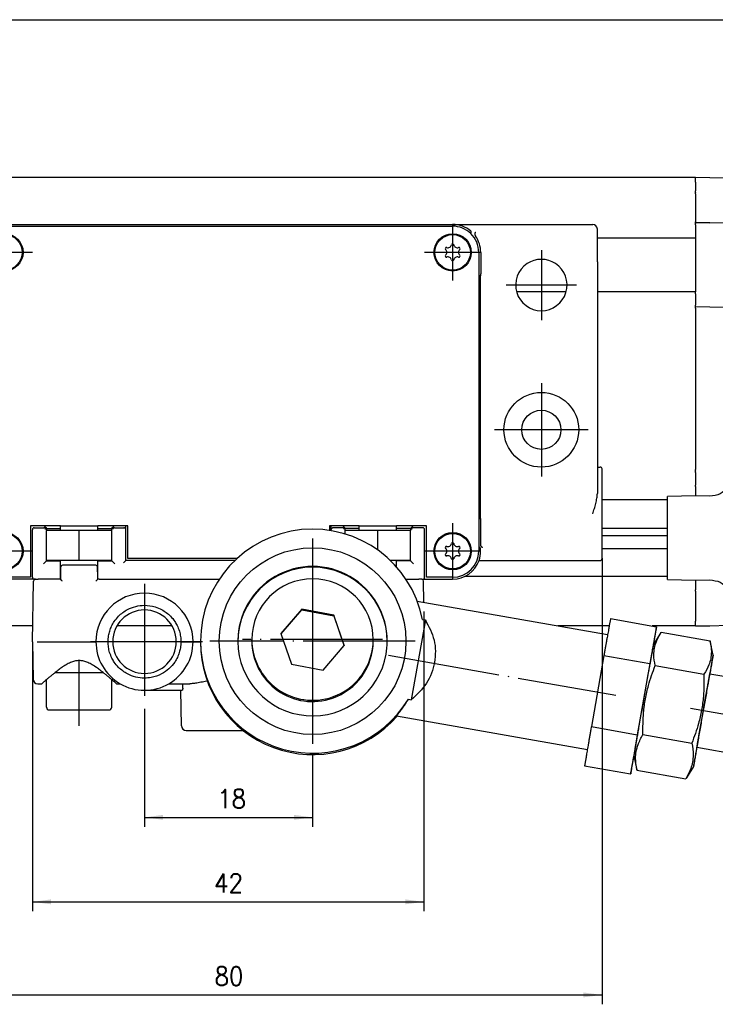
# Model space of a CAD drawing. Header units: millimetres. Extents: x -235 to 1849, y -109 to 485.
# Tile 8 of 41: x 157 to 232, y 93 to 199. Entities that reach past the tile are written whole.
import ezdxf

# ---------------------------------------------------------------- set-up
doc = ezdxf.new("R2010")
doc.units = ezdxf.units.MM
doc.linetypes.add('DOT_CENTER', pattern=[14, 12, -1, 0, -1])
doc.layers.add('1', color=7, linetype='Continuous')
doc.styles.add('CONVERTER_11', font='txt.shx', dxfattribs={"width": 0.9})
doc.dimstyles.new('ME10_DIM_21', dxfattribs={"dimtxt": 2, "dimasz": 2, "dimexe": 1, "dimexo": 1, "dimgap": 1, "dimtad": 1, "dimdsep": 46, "dimtxsty": 'CONVERTER_11', "dimsah": 1, "dimcen": 0.09, "dimclrd": 2, "dimclre": 2, "dimclrt": 2, "dimadec": 0, "dimazin": 0, "dimtol": 1, "dimtp": 0.5, "dimtm": 0.5, "dimtfac": 0.75, "dimtdec": 0, "dimtix": 1, "dimtmove": 0, "dimatfit": 3, "dimfxl": 1, "dimtolj": 1, "dimtzin": 0, "dimarcsym": 0})
doc.dimstyles.new('ME10_DIM_29', dxfattribs={"dimtxt": 2, "dimasz": 2, "dimexe": 1, "dimexo": 1, "dimgap": 1, "dimtad": 1, "dimdsep": 46, "dimtxsty": 'CONVERTER_11', "dimsah": 1, "dimcen": 0.09, "dimclrd": 2, "dimclre": 2, "dimclrt": 2, "dimadec": 0, "dimazin": 0, "dimtfac": 1, "dimtdec": 4, "dimtix": 1, "dimtmove": 0, "dimatfit": 3, "dimfxl": 1, "dimtolj": 1, "dimtzin": 0, "dimarcsym": 0})
doc.dimstyles.new('ME10_DIM_30', dxfattribs={"dimtxt": 2, "dimasz": 2, "dimexe": 1, "dimexo": 1, "dimgap": 1, "dimtad": 1, "dimdec": 0, "dimdsep": 46, "dimtxsty": 'CONVERTER_11', "dimsah": 1, "dimcen": 0.09, "dimclrd": 2, "dimclre": 2, "dimclrt": 2, "dimadec": 0, "dimazin": 0, "dimtfac": 1, "dimtdec": 4, "dimtix": 1, "dimtmove": 0, "dimatfit": 3, "dimfxl": 1, "dimtolj": 1, "dimtzin": 0, "dimarcsym": 0})
doc.dimstyles.new('ME10_DIM_31', dxfattribs={"dimtxt": 2, "dimasz": 2, "dimexe": 1, "dimexo": 1, "dimgap": 1, "dimtad": 1, "dimdsep": 46, "dimtxsty": 'CONVERTER_11', "dimsah": 1, "dimcen": 0.09, "dimclrd": 2, "dimclre": 2, "dimclrt": 2, "dimadec": 0, "dimazin": 0, "dimtfac": 1, "dimtdec": 4, "dimtix": 1, "dimtmove": 0, "dimatfit": 3, "dimfxl": 1, "dimtolj": 1, "dimtzin": 0, "dimarcsym": 0})

# ---------------------------------------------------------------- blocks, each defined once
blk = doc.blocks.new('SCALE_BLOCK_1__85', base_point=(226.73, 133.79))
at = {"color": 7, "linetype": 'Continuous'}
for p, q in [((229.73, 181.73), (229.73, 181.79)), ((231.27, 181.76), (229.73, 181.79)), ((229.73, 181.7), (229.73, 181.73)), ((229.73, 181.64), (229.73, 181.7)), ((229.73, 181.29), (229.73, 181.64)), ((233.24, 181.73), (231.27, 181.76)), ((229.73, 181.29), (229.73, 180.37)), ((229.73, 180.23), (229.73, 180.37)), ((233.73, 181.23), (233.73, 181.29)), ((235.53, 181.29), (233.73, 181.29)), ((233.73, 181.23), (233.73, 177.2)), ((236.03, 176.33), (236.03, 180.79)), ((229.73, 180.23), (229.73, 180.2)), ((229.73, 180.05), (229.73, 180.2)), ((229.73, 180.05), (229.73, 177.14)), ((233.73, 177.2), (233.73, 176.8)), ((229.73, 177.14), (229.73, 177.05)), ((229.73, 176.94), (229.73, 177.05)), ((231.27, 176.96), (229.73, 176.94)), ((229.73, 176.9), (229.73, 176.94)), ((229.73, 176.9), (229.73, 176.87)), ((229.73, 176.79), (229.73, 176.87)), ((229.73, 176.74), (229.73, 176.79)), ((229.73, 176.73), (229.73, 176.74)), ((229.73, 176.73), (229.73, 176.59)), ((229.73, 176.59), (229.73, 175.51)), ((231.27, 176.96), (233.53, 177)), ((233.73, 176.8), (233.73, 175.79)), ((236.03, 176.29), (236.03, 176.33)), ((229.73, 175.51), (229.73, 175.31)), ((229.73, 175.31), (229.73, 169.56)), ((233.73, 175.79), (233.73, 173.98)), ((235.53, 175.79), (233.73, 175.79)), ((233.73, 173.98), (233.73, 168.07)), ((244.72, 173.6), (233.93, 173.78)), ((245.07, 173.45), (248.13, 170.39)), ((251.58, 166.93), (248.13, 170.39)), ((229.73, 169.36), (229.73, 169.56)), ((229.73, 169.36), (229.73, 168.29)), ((229.73, 168.29), (229.73, 168.15)), ((229.73, 168.14), (229.73, 168.15)), ((229.73, 168.09), (229.73, 168.14)), ((229.73, 168), (229.73, 168.09)), ((229.73, 168), (229.73, 167.97)), ((229.73, 167.94), (229.73, 167.97)), ((229.73, 167.83), (229.73, 167.94)), ((231.27, 167.91), (229.73, 167.94)), ((229.73, 167.83), (229.73, 167.74)), ((229.73, 167.74), (229.73, 150.52)), ((233.53, 167.87), (231.27, 167.91)), ((233.73, 168.07), (233.73, 167.67)), ((233.73, 167.67), (233.73, 164.18)), ((251.73, 166.58), (251.73, 156.79)), ((233.73, 164.18), (233.73, 163.06)), ((233.93, 163.98), (244.85, 163.79)), ((233.73, 163.06), (233.73, 150.51)), ((233.93, 162.98), (237.29, 162.98)), ((237.73, 163.41), (237.29, 162.98)), ((237.29, 162.98), (237.29, 150.59)), ((237.73, 163.41), (244.84, 163.29)), ((237.73, 150.16), (237.73, 163.41)), ((251.73, 156.79), (251.73, 146.99)), ((229.73, 150.38), (229.73, 150.52)), ((229.73, 150.38), (229.73, 150.35)), ((229.73, 150.2), (229.73, 150.35)), ((229.73, 150.2), (229.73, 148.87)), ((233.73, 150.51), (233.73, 149.43)), ((237.29, 150.59), (233.93, 150.59)), ((233.93, 149.6), (244.85, 149.79)), ((237.29, 150.59), (237.73, 150.16)), ((237.73, 150.16), (244.84, 150.29)), ((229.73, 148.73), (229.73, 148.87)), ((229.73, 148.73), (229.73, 147.87)), ((233.73, 149.4), (233.73, 149.19)), ((233.73, 149.19), (233.73, 146.55)), ((235.24, 149.16), (233.73, 149.19)), ((229.73, 147.7), (226.73, 147.64)), ((226.73, 138.75), (226.73, 147.64)), ((229.73, 147.87), (229.73, 147.7)), ((231.27, 147.69), (229.73, 147.7)), ((235.73, 148.66), (235.73, 137.71)), ((250.13, 145.18), (251.58, 146.64)), ((233.73, 145.14), (233.73, 146.55)), ((233.73, 145.14), (233.73, 141.26)), ((250.13, 145.18), (247.1, 142.16)), ((246.76, 142.01), (235.73, 141.82)), ((233.73, 139.84), (233.73, 141.26)), ((233.73, 139.84), (233.73, 137.19)), ((236.03, 134.83), (236.03, 139.29)), ((226.73, 138.75), (229.73, 138.7)), ((229.73, 138.7), (231.27, 138.71)), ((229.73, 138.7), (229.73, 138.56)), ((229.73, 138.56), (229.73, 137.65)), ((229.73, 137.5), (229.73, 137.65)), ((229.73, 137.5), (229.73, 134.29)), ((235.24, 137.21), (233.73, 137.19)), ((233.73, 137.19), (233.73, 136.96)), ((233.73, 136.96), (233.73, 134.35)), ((229.73, 133.94), (229.73, 134.29)), ((229.73, 133.88), (229.73, 133.94)), ((233.73, 134.29), (233.73, 134.35)), ((235.53, 134.29), (233.73, 134.29)), ((236.03, 134.79), (236.03, 134.83)), ((229.73, 133.88), (229.73, 133.85)), ((229.73, 133.79), (229.73, 133.85)), ((229.73, 133.79), (231.27, 133.81)), ((231.27, 133.81), (233.24, 133.85))]:
    blk.add_line(p, q, dxfattribs=at)
blk.add_circle((244.73, 156.79), 3.4, dxfattribs=at)
for centre, radius, start, end in [((233.23, 181.23), 0.5, 43.4307, 89), ((233.23, 181.23), 0.5, 7.027, 43.4307), ((233.23, 181.23), 0.5, 0, 7.027), ((235.53, 180.79), 0.5, 0, 90), ((233.53, 177.2), 0.2, 271, 0), ((235.53, 176.29), 0.5, 270, 0), ((233.93, 173.98), 0.2, 180, 269), ((244.72, 173.1), 0.5, 45, 89), ((233.53, 167.67), 0.2, 0, 89), ((251.23, 166.58), 0.5, 22.5, 45), ((251.23, 166.58), 0.5, 0, 22.5), ((233.93, 164.18), 0.2, 180, 224.5), ((233.93, 164.18), 0.2, 224.5, 269), ((244.73, 156.79), 7, 25.2474, 89), ((244.73, 156.79), 6.5, 271, 89), ((244.73, 156.79), 7, 0, 25.2474), ((244.73, 156.79), 7, 334.7526, 0), ((244.73, 156.79), 7, 271, 334.7526), ((233.93, 149.4), 0.2, 135.5, 170.7527), ((233.93, 149.4), 0.2, 170.7527, 180), ((233.93, 149.4), 0.2, 91, 135.5), ((235.23, 148.66), 0.5, 0, 89), ((251.23, 146.99), 0.5, 315, 337.5), ((251.23, 146.99), 0.5, 337.5, 360), ((246.75, 142.51), 0.5, 271, 315), ((235.53, 139.29), 0.5, 0, 66.4218), ((235.23, 137.71), 0.5, 271, 0), ((233.23, 134.35), 0.5, 271, 316.5693), ((233.23, 134.35), 0.5, 316.5693, 352.973), ((233.23, 134.35), 0.5, 352.973, 0), ((235.53, 134.79), 0.5, 270, 0)]:
    blk.add_arc(centre, radius, start, end, dxfattribs=at)
for points, knots in [([(233.73, 163.06), (233.75, 163.04), (233.8, 162.98), (233.88, 162.98), (233.93, 162.98)], [0, 0, 0, 0, 0.081709, 0.223912, 0.223912, 0.223912, 0.223912]), ([(233.93, 150.59), (233.88, 150.59), (233.8, 150.59), (233.75, 150.53), (233.73, 150.51)], [0, 0, 0, 0, 0.142203, 0.223912, 0.223912, 0.223912, 0.223912]), ([(233.24, 148.65), (233.3, 148.73), (233.42, 148.88), (233.58, 149.08), (233.69, 149.24), (233.72, 149.35), (233.73, 149.4)], [0, 0, 0, 0, 0.3125872, 0.575666, 0.7550152, 0.9038322, 0.9038322, 0.9038322, 0.9038322]), ([(233.24, 148.65), (232.97, 148.37), (232.43, 147.82), (231.66, 147.73), (231.27, 147.69)], [0, 0, 0, 0, 1.120926, 2.249235, 2.249235, 2.249235, 2.249235]), ([(231.27, 138.71), (231.66, 138.66), (232.43, 138.58), (232.97, 138.02), (233.24, 137.75)], [0, 0, 0, 0, 1.12831, 2.249235, 2.249235, 2.249235, 2.249235]), ([(233.73, 136.96), (233.72, 137.02), (233.7, 137.14), (233.58, 137.31), (233.42, 137.51), (233.3, 137.66), (233.24, 137.75)], [0, 0, 0, 0, 0.1623948, 0.3597454, 0.6228242, 0.9354115, 0.9354115, 0.9354115, 0.9354115])]:
    blk.add_open_spline(points, degree=3, knots=knots, dxfattribs=at)
at = {"layer": '1', "color": 2, "linetype": 'DOT_CENTER'}
for p, q in [((244.73, 161.19), (244.73, 152.39)), ((249.13, 156.79), (240.33, 156.79))]:
    blk.add_line(p, q, dxfattribs=at)
blk = doc.blocks.new('SCALE_BODY_670__87', base_point=(-50.27, 133.79))
at = {"color": 7, "linetype": 'Continuous'}
for p, q in [((229.73, 181.79), (115.47, 181.79)), ((229.73, 181.73), (229.73, 181.79)), ((229.73, 181.7), (229.73, 181.73)), ((229.73, 181.64), (229.73, 181.7)), ((229.73, 181.29), (229.73, 181.64)), ((229.73, 181.29), (229.73, 180.37)), ((229.73, 180.23), (229.73, 180.37)), ((229.73, 180.23), (229.73, 180.2)), ((229.73, 180.05), (229.73, 180.2)), ((229.73, 180.05), (229.73, 177.14)), ((229.73, 177.14), (229.73, 177.05)), ((229.73, 176.94), (229.73, 177.05)), ((229.73, 176.9), (229.73, 176.94)), ((229.73, 176.9), (229.73, 176.87)), ((229.73, 176.79), (229.73, 176.87)), ((229.73, 176.74), (229.73, 176.79)), ((229.73, 176.73), (229.73, 176.74)), ((229.73, 176.73), (229.73, 176.59)), ((229.73, 176.59), (229.73, 175.51)), ((229.73, 175.31), (219.23, 175.31)), ((229.73, 175.51), (229.73, 175.31)), ((229.73, 175.31), (229.73, 169.56)), ((215.88, 169.56), (210.58, 169.56)), ((229.73, 169.56), (219.23, 169.56)), ((229.73, 169.36), (229.73, 169.56)), ((229.73, 169.36), (229.73, 168.29)), ((229.73, 168.29), (229.73, 168.15)), ((229.73, 168.14), (229.73, 168.15)), ((229.73, 168.09), (229.73, 168.14)), ((229.73, 168), (229.73, 168.09)), ((229.73, 168), (229.73, 167.97)), ((229.73, 167.94), (229.73, 167.97)), ((229.73, 167.83), (229.73, 167.94)), ((229.73, 167.83), (229.73, 167.74)), ((229.73, 167.74), (229.73, 150.52)), ((229.73, 150.38), (229.73, 150.52)), ((229.73, 150.38), (229.73, 150.35)), ((229.73, 150.2), (229.73, 150.35)), ((229.73, 150.2), (229.73, 148.87)), ((229.73, 148.73), (229.73, 148.87)), ((229.73, 148.73), (229.73, 147.87)), ((229.73, 147.87), (229.73, 147.7)), ((226.73, 147.29), (219.73, 147.29)), ((226.73, 144.2), (219.73, 144.2)), ((219.73, 143.45), (226.73, 143.45)), ((226.73, 142.03), (219.73, 142.03)), ((226.73, 139.09), (205.04, 139.09)), ((229.73, 138.7), (229.73, 138.56)), ((229.73, 138.56), (229.73, 137.65)), ((229.73, 137.5), (229.73, 137.65)), ((229.73, 137.5), (229.73, 134.29)), ((229.73, 133.94), (229.73, 134.29)), ((229.73, 133.88), (229.73, 133.94)), ((158.76, 133.79), (115.47, 133.79)), ((173.68, 133.79), (167.79, 133.79)), ((220.5, 133.79), (215.01, 133.79)), ((229.73, 133.79), (225.09, 133.79)), ((229.73, 133.88), (229.73, 133.85)), ((229.73, 133.79), (229.73, 133.85))]:
    blk.add_line(p, q, dxfattribs=at)
blk = doc.blocks.new('SCALE_PB_670__89', base_point=(-72.27, 133.79))
for name, p in [('SCALE_BODY_670__87', (-50.27, 133.79)), ('SCALE_BLOCK_1__85', (226.73, 133.79))]:
    blk.add_blockref(name, p)
blk = doc.blocks.new('READING_HEAD_BODY__97', base_point=(116.73, 138.79))
at = {"color": 7, "linetype": 'Continuous'}
for p, q in [((155.73, 176.79), (203.73, 176.79)), ((155.73, 176.59), (203.73, 176.59)), ((203.73, 176.79), (218.73, 176.79)), ((219.23, 172.79), (219.23, 176.29)), ((206.53, 173.79), (206.53, 171.3)), ((206.74, 173.79), (206.74, 171.5)), ((219.23, 172.79), (219.23, 150.79)), ((206.53, 171.3), (206.53, 171.29)), ((206.53, 171.29), (206.53, 145.29)), ((206.73, 171.29), (206.53, 171.29)), ((206.73, 171.29), (206.74, 171.3)), ((206.73, 145.29), (206.73, 171.29)), ((219.23, 150.79), (219.23, 147.97)), ((219.23, 150.79), (219.53, 150.79)), ((219.73, 140.99), (219.73, 150.59)), ((159.97, 144.49), (158.53, 144.49)), ((158.53, 144.49), (158.53, 138.99)), ((160.15, 144.31), (159.97, 144.49)), ((161.48, 144.49), (159.97, 144.49)), ((161.62, 144.49), (161.48, 144.49)), ((161.68, 144.49), (161.62, 144.49)), ((161.73, 144.49), (161.68, 144.49)), ((161.73, 144.49), (165.73, 144.49)), ((161.73, 144.46), (161.73, 144.49)), ((165.73, 144.46), (165.73, 144.49)), ((165.78, 144.49), (165.73, 144.49)), ((165.84, 144.49), (165.78, 144.49)), ((165.98, 144.49), (165.84, 144.49)), ((167.5, 144.49), (165.98, 144.49)), ((167.5, 144.49), (167.31, 144.31)), ((168.72, 144.49), (167.5, 144.49)), ((168.73, 144.49), (168.72, 144.49)), ((168.93, 144.49), (168.73, 144.49)), ((168.73, 140.79), (168.73, 144.49)), ((168.93, 140.99), (168.93, 144.49)), ((190.73, 144.49), (190.53, 144.49)), ((190.53, 144.49), (190.53, 144.02)), ((190.74, 144.49), (190.73, 144.49)), ((190.73, 143.98), (190.73, 144.49)), ((191.97, 144.49), (190.74, 144.49)), ((191.97, 144.49), (192.15, 144.31)), ((193.48, 144.49), (191.97, 144.49)), ((193.62, 144.49), (193.48, 144.49)), ((193.68, 144.49), (193.62, 144.49)), ((193.73, 144.49), (193.68, 144.49)), ((193.73, 144.49), (197.73, 144.49)), ((193.73, 144.46), (193.73, 144.49)), ((197.73, 144.46), (197.73, 144.49)), ((197.78, 144.49), (197.73, 144.49)), ((197.84, 144.49), (197.78, 144.49)), ((197.98, 144.49), (197.84, 144.49)), ((199.5, 144.49), (197.98, 144.49)), ((199.31, 144.31), (199.5, 144.49)), ((200.93, 144.49), (199.5, 144.49)), ((200.93, 138.99), (200.93, 144.49)), ((206.53, 145.29), (206.53, 145.28)), ((206.53, 145.29), (206.73, 145.29)), ((206.53, 145.28), (206.53, 142.3)), ((206.74, 145.28), (206.73, 145.29)), ((206.74, 142.5), (206.74, 145.08)), ((158.73, 138.99), (158.73, 144.09)), ((158.93, 144.29), (159.95, 144.29)), ((160.15, 144.31), (160.23, 144.22)), ((160.23, 144.22), (161.73, 144.21)), ((160.23, 144.22), (160.23, 143.99)), ((160.23, 140.79), (160.23, 143.99)), ((163.73, 140.79), (163.73, 143.99)), ((165.73, 144.21), (167.23, 144.22)), ((167.23, 144.22), (167.31, 144.31)), ((167.23, 143.99), (167.23, 144.22)), ((167.23, 140.79), (167.23, 143.99)), ((167.51, 144.29), (168.52, 144.29)), ((191.95, 144.29), (190.94, 144.29)), ((192.23, 144.22), (192.15, 144.31)), ((193.73, 144.21), (192.23, 144.22)), ((192.23, 143.99), (192.23, 144.22)), ((192.23, 143.63), (192.23, 143.99)), ((195.73, 141.9), (195.73, 143.99)), ((199.23, 144.22), (197.73, 144.21)), ((199.31, 144.31), (199.23, 144.22)), ((199.23, 144.22), (199.23, 143.99)), ((199.23, 140.79), (199.23, 143.99)), ((200.53, 144.29), (199.51, 144.29)), ((200.73, 138.99), (200.73, 144.09)), ((206.53, 142.3), (206.53, 141.79)), ((206.68, 142.16), (206.53, 142.3)), ((206.73, 141.79), (206.73, 142.03)), ((159.92, 140.44), (160.12, 140.64)), ((160.12, 140.64), (160.23, 140.75)), ((160.23, 140.79), (160.23, 140.75)), ((160.23, 140.75), (161.73, 140.77)), ((165.73, 140.77), (167.23, 140.75)), ((167.23, 140.75), (167.23, 140.79)), ((167.23, 140.75), (167.34, 140.64)), ((167.54, 140.44), (167.34, 140.64)), ((168.69, 140.75), (168.49, 140.55)), ((168.69, 140.75), (168.73, 140.79)), ((180.4, 140.79), (168.73, 140.79)), ((180.61, 140.99), (168.93, 140.99)), ((199.23, 140.75), (197.73, 140.77)), ((199.23, 140.79), (199.23, 140.75)), ((199.34, 140.64), (199.23, 140.75)), ((199.54, 140.44), (199.34, 140.64)), ((206.56, 140.79), (218.73, 140.79)), ((218.73, 140.79), (219.53, 140.79)), ((158.53, 138.99), (155.73, 138.99)), ((158.93, 138.79), (155.73, 138.79)), ((158.95, 138.79), (158.93, 138.79)), ((159.04, 138.79), (158.95, 138.79)), ((159.04, 138.79), (159.34, 138.79)), ((161.46, 138.79), (159.34, 138.79)), ((161.53, 138.79), (161.46, 138.79)), ((161.58, 138.79), (161.53, 138.79)), ((161.73, 138.79), (161.58, 138.79)), ((165.88, 138.79), (165.73, 138.79)), ((165.88, 138.79), (165.93, 138.79)), ((165.93, 138.79), (166.01, 138.79)), ((166.01, 138.79), (178.73, 138.79)), ((198.73, 138.79), (200.12, 138.79)), ((200.42, 138.79), (200.12, 138.79)), ((200.42, 138.79), (200.51, 138.79)), ((200.51, 138.79), (200.53, 138.79)), ((200.53, 138.79), (203.73, 138.79)), ((203.73, 138.99), (200.93, 138.99))]:
    blk.add_line(p, q, dxfattribs=at)
for centre, radius in [((155.73, 173.79), 2), ((155.73, 173.79), 1.9), ((203.73, 173.79), 2), ((203.73, 173.79), 1.9), ((213.23, 154.79), 4), ((213.23, 154.79), 2.1), ((155.73, 141.79), 2), ((155.73, 141.79), 1.9), ((203.73, 141.79), 2), ((203.73, 141.79), 1.9)]:
    blk.add_circle(centre, radius, dxfattribs=at)
for centre, radius, start, end in [((203.73, 173.79), 3, 49.2476, 90), ((203.73, 173.79), 2.8, 46.3174, 90), ((218.73, 176.29), 0.5, 0, 90), ((203.73, 173.79), 2.8, 0, 46.3174), ((203.73, 173.79), 3.01, 360, 35.4677), ((203.06, 174.18), 0.121, 73.0643, 226.9357), ((202.69, 173.79), 0.413, 313.0643, 46.9357), ((203.21, 174.69), 0.413, 253.0643, 346.9357), ((203.73, 174.57), 0.121, 13.0643, 166.9357), ((204.25, 174.69), 0.413, 193.0643, 286.9357), ((204.77, 173.79), 0.413, 133.0643, 226.9357), ((204.41, 174.18), 0.121, 313.0643, 106.9357), ((203.06, 173.4), 0.121, 133.0643, 286.9357), ((203.21, 172.89), 0.413, 13.0643, 106.9357), ((203.73, 173.01), 0.121, 193.0643, 346.9357), ((204.25, 172.89), 0.413, 73.0643, 166.9357), ((204.41, 173.4), 0.121, 253.0643, 46.9357), ((213.23, 170.29), 2.75, 56.4427, 123.5573), ((213.23, 170.29), 2.75, 123.5573, 56.4427), ((219.53, 150.59), 0.2, 0, 90), ((158.93, 144.09), 0.2, 90, 180), ((159.94, 144.09), 0.202, 1.496, 89.5038), ((167.52, 144.09), 0.202, 90.4962, 178.504), ((168.52, 144.09), 0.202, 1.496, 89.5038), ((190.94, 144.09), 0.202, 90.4962, 178.504), ((191.94, 144.09), 0.202, 1.496, 89.5038), ((199.52, 144.09), 0.202, 90.4962, 178.504), ((200.53, 144.09), 0.2, 0, 90), ((203.21, 142.69), 0.413, 253.0643, 346.9357), ((203.73, 142.57), 0.121, 13.0643, 166.9357), ((204.25, 142.69), 0.413, 193.0643, 286.9357), ((203.06, 142.18), 0.121, 73.0643, 226.9357), ((203.06, 141.4), 0.121, 133.0643, 286.9357), ((202.69, 141.79), 0.413, 313.0643, 46.9357), ((203.21, 140.89), 0.413, 13.0643, 106.9357), ((203.73, 141.79), 2.8, 270, 0), ((204.25, 140.89), 0.413, 73.0643, 166.9357), ((204.77, 141.79), 0.413, 133.0643, 226.9357), ((204.41, 142.18), 0.121, 313.0643, 106.9357), ((204.41, 141.4), 0.121, 253.0643, 46.9357), ((203.73, 141.79), 3, 340.5288, 0), ((206.55, 142.03), 0.179, 1.0816, 46.0988), ((203.73, 141.01), 0.121, 193.0643, 346.9357), ((203.73, 141.79), 3, 270, 340.5288), ((219.53, 140.99), 0.2, 270, 0), ((158.93, 138.99), 0.2, 180, 270), ((200.53, 138.99), 0.2, 270, 0)]:
    blk.add_arc(centre, radius, start, end, dxfattribs=at)
for points, knots in [([(205.66, 175.81), (205.67, 175.83), (205.68, 175.86), (205.7, 175.9), (205.71, 175.94), (205.72, 175.96), (205.73, 175.97)], [0, 0, 0, 0, 0.0469472, 0.0943863, 0.1326604, 0.1711411, 0.1711411, 0.1711411, 0.1711411]), ([(205.73, 175.97), (205.73, 175.98), (205.73, 176), (205.72, 176.02), (205.71, 176.04), (205.7, 176.05), (205.69, 176.06)], [0, 0, 0, 0, 0.0273003, 0.0480897, 0.076963, 0.1023019, 0.1023019, 0.1023019, 0.1023019]), ([(206.12, 175.81), (206.12, 175.81), (206.12, 175.8), (206.11, 175.77), (206.11, 175.73), (206.12, 175.67), (206.14, 175.61), (206.16, 175.57), (206.18, 175.55), (206.19, 175.54)], [0, 0, 0, 0, 0.0162765, 0.0330252, 0.0759939, 0.1464085, 0.2079356, 0.2586319, 0.2930392, 0.2930392, 0.2930392, 0.2930392]), ([(206.12, 175.81), (206.13, 175.83), (206.15, 175.86), (206.17, 175.91), (206.19, 175.94), (206.21, 175.96), (206.22, 175.97)], [0, 0, 0, 0, 0.0622047, 0.1011303, 0.1497809, 0.1876223, 0.1876223, 0.1876223, 0.1876223]), ([(206.74, 171.3), (206.74, 171.33), (206.74, 171.4), (206.74, 171.46), (206.74, 171.5)], [0, 0, 0, 0, 0.0954986, 0.2000077, 0.2000077, 0.2000077, 0.2000077]), ([(218.73, 145.79), (218.79, 145.97), (218.91, 146.34), (219.06, 146.89), (219.19, 147.43), (219.22, 147.8), (219.23, 147.97)], [0, 0, 0, 0, 0.585172, 1.15029, 1.728355, 2.243029, 2.243029, 2.243029, 2.243029]), ([(206.74, 145.08), (206.74, 145.11), (206.74, 145.18), (206.74, 145.24), (206.74, 145.28)], [0, 0, 0, 0, 0.1045091, 0.2000077, 0.2000077, 0.2000077, 0.2000077]), ([(206.8, 142.3), (206.79, 142.32), (206.77, 142.35), (206.76, 142.4), (206.75, 142.44), (206.75, 142.48), (206.74, 142.5)], [0, 0, 0, 0, 0.0592165, 0.1036203, 0.1465134, 0.2074782, 0.2074782, 0.2074782, 0.2074782]), ([(206.94, 142.16), (206.93, 142.17), (206.9, 142.19), (206.86, 142.22), (206.83, 142.26), (206.81, 142.29), (206.8, 142.3)], [0, 0, 0, 0, 0.0476857, 0.0978293, 0.1618493, 0.2037182, 0.2037182, 0.2037182, 0.2037182])]:
    blk.add_open_spline(points, degree=3, knots=knots, dxfattribs=at)
at = {"layer": '1', "color": 2, "linetype": 'DOT_CENTER'}
for p, q in [((203.73, 176.79), (203.73, 170.79)), ((213.23, 174.04), (213.23, 166.54)), ((158.73, 173.79), (152.73, 173.79)), ((206.73, 173.79), (200.73, 173.79)), ((216.98, 170.29), (209.48, 170.29)), ((213.23, 159.79), (213.23, 149.79)), ((218.23, 154.79), (208.23, 154.79)), ((203.73, 144.79), (203.73, 138.79)), ((158.73, 141.79), (152.73, 141.79)), ((206.73, 141.79), (200.73, 141.79))]:
    blk.add_line(p, q, dxfattribs=at)
blk = doc.blocks.new('BLOCK__98', base_point=(158.73, 122.59))
at = {"color": 7, "linetype": 'Continuous'}
for p, q in [((161.73, 144.49), (165.73, 144.49)), ((161.73, 144.46), (161.73, 144.49)), ((165.73, 144.46), (165.73, 144.49)), ((193.73, 144.49), (197.73, 144.49)), ((193.73, 144.46), (193.73, 144.49)), ((197.73, 144.46), (197.73, 144.49)), ((161.73, 143.99), (160.23, 143.99)), ((160.23, 140.79), (160.23, 143.99)), ((161.73, 143.99), (161.73, 144.46)), ((163.73, 143.99), (161.73, 143.99)), ((163.73, 140.79), (163.73, 143.99)), ((165.73, 143.99), (163.73, 143.99)), ((165.73, 143.99), (165.73, 144.46)), ((167.23, 143.99), (165.73, 143.99)), ((167.23, 140.79), (167.23, 143.99)), ((193.73, 143.99), (192.23, 143.99)), ((192.23, 143.63), (192.23, 143.99)), ((193.73, 143.99), (193.73, 144.46)), ((195.73, 143.99), (193.73, 143.99)), ((197.73, 143.99), (195.73, 143.99)), ((195.73, 141.9), (195.73, 143.99)), ((197.73, 143.99), (197.73, 144.46)), ((199.23, 143.99), (197.73, 143.99)), ((199.23, 140.79), (199.23, 143.99)), ((161.73, 140.79), (160.23, 140.79)), ((161.73, 140.52), (161.73, 140.79)), ((163.73, 140.79), (161.73, 140.79)), ((161.73, 138.99), (161.73, 140.52)), ((165.51, 140.29), (161.95, 140.29)), ((165.73, 140.79), (163.73, 140.79)), ((165.73, 140.52), (165.73, 140.79)), ((167.23, 140.79), (165.73, 140.79)), ((165.73, 138.99), (165.73, 140.52)), ((197.73, 140.79), (197.06, 140.79)), ((197.73, 140.52), (197.73, 140.79)), ((199.23, 140.79), (197.73, 140.79)), ((197.73, 140.09), (197.73, 140.52)), ((161.75, 140.09), (161.73, 138.99)), ((165.73, 138.99), (165.71, 140.09)), ((158.73, 132.09), (158.84, 138.59)), ((159.04, 138.79), (159.34, 138.79)), ((161.46, 138.79), (159.34, 138.79)), ((161.53, 138.79), (161.46, 138.79)), ((161.58, 138.79), (161.53, 138.79)), ((161.73, 138.79), (161.58, 138.79)), ((161.73, 138.99), (161.73, 138.79)), ((161.73, 138.79), (161.73, 138.99)), ((165.73, 138.79), (165.73, 138.99)), ((165.73, 138.79), (165.73, 138.99)), ((165.88, 138.79), (165.73, 138.79)), ((165.88, 138.79), (165.93, 138.79)), ((165.93, 138.79), (166.01, 138.79)), ((166.01, 138.79), (178.73, 138.79)), ((198.73, 138.79), (200.12, 138.79)), ((200.42, 138.79), (200.12, 138.79)), ((200.66, 136.32), (200.62, 138.59)), ((158.73, 132.09), (158.8, 128.08)), ((159.23, 132.09), (165.53, 132.09)), ((166.83, 132.09), (165.53, 132.09)), ((174.63, 132.09), (175.93, 132.09)), ((175.93, 132.09), (176.73, 132.09)), ((161.15, 128.79), (166.31, 128.79)), ((160.23, 125.09), (160.23, 128.04)), ((167.23, 125.09), (167.23, 128.04)), ((159.3, 127.59), (159.71, 127.59)), ((167.75, 127.59), (168.12, 127.59)), ((170.73, 126.89), (174.62, 126.89)), ((173.34, 127.59), (175.58, 127.59)), ((174.62, 126.89), (174.77, 126.89)), ((174.69, 123.08), (174.62, 126.89)), ((160.53, 124.79), (166.93, 124.79)), ((175.19, 122.59), (181.28, 122.59))]:
    blk.add_line(p, q, dxfattribs=at)
for centre, radius, start, end in [((161.95, 140.09), 0.2, 90, 179), ((165.51, 140.09), 0.2, 1, 90), ((197.51, 140.09), 0.2, 8.7393, 75.4916), ((159.04, 138.59), 0.2, 90, 179), ((200.42, 138.59), 0.2, 1, 90), ((170.73, 132.09), 5.2, 0, 180), ((170.73, 132.09), 3.4, 360, 180), ((170.73, 132.09), 5.2, 180, 239.9267), ((170.73, 132.09), 3.4, 180, 360), ((170.73, 132.09), 5.2, 300.0733, 0), ((159.3, 128.09), 0.5, 181, 270), ((170.73, 132.09), 5.2, 239.9267, 270), ((170.73, 132.09), 5.2, 270, 300.0733), ((160.53, 125.09), 0.3, 180, 270), ((166.93, 125.09), 0.3, 270, 0), ((175.19, 123.09), 0.5, 181, 270)]:
    blk.add_arc(centre, radius, start, end, dxfattribs=at)
for points, knots in [([(161.93, 138.59), (161.91, 138.6), (161.89, 138.63), (161.86, 138.66), (161.82, 138.7), (161.79, 138.73), (161.76, 138.76), (161.74, 138.78), (161.73, 138.79)], [0, 0, 0, 0, 0.0540526, 0.1059823, 0.1458946, 0.1958124, 0.2368649, 0.2779173, 0.2779173, 0.2779173, 0.2779173]), ([(165.53, 138.59), (165.57, 138.63), (165.63, 138.69), (165.7, 138.76), (165.73, 138.79)], [0, 0, 0, 0, 0.1455701, 0.2765884, 0.2765884, 0.2765884, 0.2765884]), ([(166.83, 132.09), (166.84, 132.31), (166.86, 132.69), (167, 133.25), (167.2, 133.77), (167.51, 134.32), (168.04, 134.96), (168.81, 135.54), (169.78, 135.91), (170.8, 136.04), (171.76, 135.89), (172.71, 135.49), (173.43, 134.96), (173.94, 134.34), (174.25, 133.79), (174.47, 133.26), (174.61, 132.67), (174.62, 132.28), (174.63, 132.09)], [0, 0, 0, 0, 0.654078, 1.156044, 1.731061, 2.306228, 3.042125, 4.209934, 5.161702, 6.11363, 7.280952, 8.016592, 9.184401, 9.920298, 10.420106, 11.070428, 11.648592, 12.226528, 12.226528, 12.226528, 12.226528]), ([(174.63, 132.09), (174.62, 131.87), (174.6, 131.48), (174.46, 130.92), (174.26, 130.4), (173.92, 129.79), (173.37, 129.16), (172.52, 128.57), (171.61, 128.25), (170.66, 128.16), (169.78, 128.27), (168.81, 128.64), (168.04, 129.21), (167.52, 129.84), (167.21, 130.38), (166.99, 130.92), (166.86, 131.51), (166.84, 131.89), (166.83, 132.09)], [0, 0, 0, 0, 0.654078, 1.156044, 1.731061, 2.306228, 3.25826, 4.210669, 5.378085, 6.113631, 7.065559, 8.017327, 9.185136, 9.921033, 10.420841, 11.071163, 11.649327, 12.227263, 12.227263, 12.227263, 12.227263]), ([(166.31, 128.79), (166.17, 128.9), (165.91, 129.1), (165.47, 129.41), (165.04, 129.68), (164.58, 129.91), (164.15, 130.04), (163.73, 130.08), (163.31, 130.04), (162.89, 129.91), (162.43, 129.69), (161.99, 129.41), (161.56, 129.1), (161.29, 128.9), (161.15, 128.79)], [0, 0, 0, 0, 0.532627, 0.999464, 1.586745, 2.082155, 2.521599, 2.927371, 3.332907, 3.771838, 4.267269, 4.854593, 5.322993, 5.857685, 5.857685, 5.857685, 5.857685]), ([(159.71, 127.59), (159.71, 127.59), (159.72, 127.59), (159.79, 127.66), (159.92, 127.77), (160.13, 127.96), (160.35, 128.14), (160.6, 128.35), (160.87, 128.57), (161.06, 128.72), (161.15, 128.79)], [0, 0, 0, 0, 0.00938, 0.018759, 0.288536, 0.54644, 0.854104, 1.144949, 1.525723, 1.877977, 1.877977, 1.877977, 1.877977]), ([(166.31, 128.79), (166.4, 128.72), (166.59, 128.57), (166.86, 128.35), (167.11, 128.14), (167.33, 127.96), (167.54, 127.77), (167.67, 127.66), (167.74, 127.59), (167.75, 127.59), (167.75, 127.59)], [0, 0, 0, 0, 0.352742, 0.734085, 1.024532, 1.331749, 1.589593, 1.859307, 1.868642, 1.877977, 1.877977, 1.877977, 1.877977]), ([(177.46, 127.88), (177.45, 127.88), (177.43, 127.87), (177.2, 127.83), (176.79, 127.75), (176.23, 127.64), (175.86, 127.6), (175.65, 127.59), (175.6, 127.59), (175.58, 127.59)], [0, 0, 0, 0, 0.030362, 0.060677, 0.698178, 1.272372, 1.770427, 1.837892, 1.903454, 1.903454, 1.903454, 1.903454]), ([(174.82, 127.08), (174.82, 127.06), (174.82, 127.01), (174.8, 126.95), (174.79, 126.9), (174.77, 126.89), (174.77, 126.89)], [0, 0, 0, 0, 0.0766929, 0.1411579, 0.1856596, 0.2097414, 0.2097414, 0.2097414, 0.2097414]), ([(174.81, 127.59), (174.81, 127.57), (174.81, 127.53), (174.81, 127.43), (174.81, 127.28), (174.82, 127.15), (174.82, 127.08)], [0, 0, 0, 0, 0.0548525, 0.109705, 0.3066195, 0.5035339, 0.5035339, 0.5035339, 0.5035339])]:
    blk.add_open_spline(points, degree=3, knots=knots, dxfattribs=at)
at = {"layer": '1', "color": 2, "linetype": 'DOT_CENTER'}
for p, q in [((170.73, 138.29), (170.73, 125.89)), ((176.93, 132.09), (164.53, 132.09)), ((163.73, 123.09), (163.73, 130.04))]:
    blk.add_line(p, q, dxfattribs=at)
blk = doc.blocks.new('COUPLING_BAR__99', base_point=(176.73, 93.95))
at = {"color": 7, "linetype": 'Continuous'}
for p, q in [((199.94, 136.44), (220.33, 132.85)), ((187.59, 135.59), (185.33, 132.97)), ((185.35, 132.92), (187.59, 135.52)), ((187.59, 135.59), (187.59, 135.52)), ((191, 134.94), (187.59, 135.59)), ((187.59, 135.52), (191, 134.87)), ((191, 134.94), (191, 134.87)), ((192.13, 131.67), (191, 134.94)), ((191, 134.87), (192.12, 131.65)), ((200.81, 134.43), (199.3, 125.88)), ((200.5, 134.48), (200.81, 134.43)), ((220.65, 134.57), (225.57, 133.7)), ((185.33, 132.97), (186.47, 129.7)), ((225.23, 131.77), (226.01, 133.02)), ((226.07, 133.11), (231.31, 132.19)), ((176.73, 132.15), (176.73, 132)), ((182.23, 132.18), (182.23, 132.32)), ((195.23, 132.18), (195.23, 132.32)), ((231.63, 130.65), (231.32, 132.14)), ((189.87, 129.05), (192.13, 131.67)), ((219.93, 130.63), (218.59, 123)), ((219.93, 130.63), (224.86, 129.76)), ((224.86, 129.76), (223.51, 122.13)), ((186.47, 129.7), (189.87, 129.05)), ((225.42, 129.53), (230.65, 128.61)), ((295.28, 117.35), (231.28, 128.63)), ((199, 125.94), (199.3, 125.88)), ((197.73, 124.14), (218.16, 120.54)), ((218.59, 123), (223.51, 122.13)), ((224.11, 122.14), (229.35, 121.22)), ((293.89, 109.47), (229.89, 120.76)), ((223.13, 119.87), (223.45, 118.37)), ((217.87, 118.81), (222.79, 117.94)), ((223.46, 118.33), (228.7, 117.41)), ((229.54, 118.74), (228.76, 117.5))]:
    blk.add_line(p, q, dxfattribs=at)
blk.add_circle((188.73, 132.15), 10, dxfattribs=at)
for centre, radius, start, end in [((188.73, 132.15), 12, 11.1873, 180), ((188.73, 132.15), 8, 359.9938, 180.0062), ((188.73, 132.07), 8, 0.2781, 179.7219), ((188.73, 132.32), 6.5, 0, 180), ((188.73, 132.15), 12, 180, 328.8149), ((188.73, 132), 12, 180, 319.0449), ((188.73, 132.15), 8, 180, 180.2781), ((188.73, 132.15), 8, 180.2843, 349.9953), ((188.73, 132.32), 6.5, 180, 289.1737), ((188.73, 132.18), 6.5, 180, 289.1737), ((188.73, 132.32), 6.5, 289.1737, 0), ((188.73, 132.18), 6.5, 289.1737, 0), ((188.73, 132.15), 8, 349.9852, 359.4274), ((188.73, 132.15), 8, 359.7219, 360), ((188.73, 132.07), 8, 360, 0.2781)]:
    blk.add_arc(centre, radius, start, end, dxfattribs=at)
for points, knots in [([(200.81, 134.43), (201.18, 133.72), (201.93, 132.31), (201.91, 129.85), (201.08, 127.54), (199.9, 126.44), (199.3, 125.88)], [0, 0, 0, 0, 2.361075, 4.734983, 7.124258, 9.522858, 9.522858, 9.522858, 9.522858]), ([(220.65, 134.57), (220.65, 134.56), (220.64, 134.54), (220.63, 134.5), (220.62, 134.42), (220.6, 134.32), (220.57, 134.19), (220.54, 134.02), (220.51, 133.84), (220.47, 133.62), (220.43, 133.38), (220.38, 133.12), (220.33, 132.83), (220.27, 132.52), (220.21, 132.18), (220.15, 131.82), (220.08, 131.44), (220.01, 131.04), (219.96, 130.77), (219.93, 130.63)], [0, 0, 0, 0, 0.01582, 0.062615, 0.139719, 0.246431, 0.382048, 0.545866, 0.73718, 0.955285, 1.199475, 1.469045, 1.76329, 2.081505, 2.422984, 2.787023, 3.172915, 3.579955, 4.007438, 4.007438, 4.007438, 4.007438]), ([(225.57, 133.7), (225.57, 133.7), (225.57, 133.68), (225.56, 133.63), (225.54, 133.56), (225.52, 133.45), (225.5, 133.32), (225.47, 133.16), (225.43, 132.97), (225.39, 132.75), (225.35, 132.51), (225.3, 132.25), (225.25, 131.96), (225.19, 131.65), (225.13, 131.31), (225.07, 130.95), (225, 130.57), (224.93, 130.17), (224.88, 129.9), (224.86, 129.76)], [0, 0, 0, 0, 0.01582, 0.062615, 0.139719, 0.246431, 0.382048, 0.545866, 0.73718, 0.955285, 1.199475, 1.469045, 1.76329, 2.081505, 2.422984, 2.787023, 3.172915, 3.579955, 4.007438, 4.007438, 4.007438, 4.007438]), ([(225.26, 131.81), (225.27, 131.89), (225.3, 132.05), (225.34, 132.29), (225.37, 132.5), (225.41, 132.7), (225.44, 132.89), (225.47, 133.05), (225.49, 133.2), (225.51, 133.33), (225.53, 133.44), (225.55, 133.53), (225.56, 133.6), (225.57, 133.65), (225.57, 133.68), (225.57, 133.7), (225.57, 133.7)], [0, 0, 0, 0, 0.25287, 0.489521, 0.709551, 0.912558, 1.09814, 1.265895, 1.415421, 1.546316, 1.658179, 1.750607, 1.823199, 1.875556, 1.90728, 1.91801, 1.91801, 1.91801, 1.91801]), ([(225.42, 129.53), (225.35, 129.92), (225.24, 130.54), (225.33, 131.41), (225.55, 132.21), (225.84, 132.72), (226.01, 133.02)], [0, 0, 0, 0, 1.18887, 1.863207, 2.624908, 3.638671, 3.638671, 3.638671, 3.638671]), ([(226.01, 133.02), (226.02, 133.03), (226.04, 133.06), (226.06, 133.1), (226.07, 133.11)], [0, 0, 0, 0, 0.0550599, 0.1107405, 0.1107405, 0.1107405, 0.1107405]), ([(231.32, 132.14), (231.38, 131.76), (231.48, 131.14), (231.39, 130.28), (231.16, 129.46), (230.85, 128.93), (230.65, 128.61)], [0, 0, 0, 0, 1.161043, 1.883944, 2.572236, 3.705416, 3.705416, 3.705416, 3.705416]), ([(231.31, 132.19), (231.31, 132.18), (231.31, 132.17), (231.31, 132.15), (231.32, 132.14)], [0, 0, 0, 0, 0.02191922, 0.04373115, 0.04373115, 0.04373115, 0.04373115]), ([(225.23, 131.77), (225.23, 131.76), (225.22, 131.72), (225.2, 131.61), (225.17, 131.45), (225.13, 131.23), (225.08, 130.95), (225.02, 130.61), (224.95, 130.22), (224.87, 129.79), (224.78, 129.3), (224.67, 128.7), (224.54, 127.97), (224.4, 127.13), (224.24, 126.26), (224.09, 125.39), (223.94, 124.53), (223.79, 123.69), (223.66, 122.96), (223.56, 122.35), (223.47, 121.86), (223.4, 121.43), (223.33, 121.04), (223.27, 120.7), (223.22, 120.42), (223.19, 120.2), (223.16, 120.03), (223.14, 119.93), (223.14, 119.88), (223.13, 119.87)], [0, 0, 0, 0, 0.038632, 0.143003, 0.310545, 0.538671, 0.824787, 1.166304, 1.560628, 2.005167, 2.49733, 3.034522, 3.8566, 4.716144, 5.598169, 6.487687, 7.369712, 8.229257, 9.051334, 9.588527, 10.080689, 10.525228, 10.919553, 11.261069, 11.547186, 11.775311, 11.942854, 12.047225, 12.085857, 12.085857, 12.085857, 12.085857]), ([(231.63, 130.65), (231.63, 130.64), (231.63, 130.61), (231.61, 130.55), (231.6, 130.45), (231.57, 130.32), (231.54, 130.15), (231.5, 129.95), (231.46, 129.71), (231.41, 129.44), (231.36, 129.14), (231.3, 128.81), (231.23, 128.45), (231.16, 128.07), (231.08, 127.57), (230.97, 126.95), (230.83, 126.22), (230.7, 125.46), (230.57, 124.7), (230.43, 123.93), (230.3, 123.18), (230.17, 122.45), (230.06, 121.83), (229.98, 121.33), (229.91, 120.94), (229.85, 120.58), (229.79, 120.25), (229.74, 119.95), (229.69, 119.68), (229.65, 119.45), (229.62, 119.24), (229.59, 119.07), (229.57, 118.94), (229.55, 118.84), (229.54, 118.78), (229.54, 118.75), (229.54, 118.74)], [0, 0, 0, 0, 0.022137, 0.083725, 0.183604, 0.320596, 0.49352, 0.701191, 0.942428, 1.216046, 1.520864, 1.855697, 2.219363, 2.610678, 3.028458, 3.746747, 4.495363, 5.264197, 6.043139, 6.822079, 7.590909, 8.339518, 9.057799, 9.475572, 9.866879, 10.230536, 10.565358, 10.870162, 11.143766, 11.384985, 11.592636, 11.765535, 11.902501, 12.00235, 12.063903, 12.086005, 12.086005, 12.086005, 12.086005]), ([(231.29, 128.63), (231.33, 128.84), (231.39, 129.17), (231.47, 129.64), (231.53, 130.01), (231.58, 130.31), (231.61, 130.51), (231.63, 130.6), (231.63, 130.65)], [0, 0, 0, 0, 0.638541, 1.002338, 1.438661, 1.761546, 1.901969, 2.043033, 2.043033, 2.043033, 2.043033]), ([(224.11, 122.14), (224.11, 122.93), (224.11, 124.22), (224.36, 125.98), (224.74, 127.67), (225.16, 128.83), (225.42, 129.53)], [0, 0, 0, 0, 2.368451, 3.857668, 5.322956, 7.557927, 7.557927, 7.557927, 7.557927]), ([(230.65, 128.61), (230.65, 127.82), (230.65, 126.53), (230.41, 124.77), (230.03, 123.08), (229.61, 121.92), (229.35, 121.22)], [0, 0, 0, 0, 2.368451, 3.857668, 5.322956, 7.557927, 7.557927, 7.557927, 7.557927]), ([(229.89, 120.76), (229.89, 120.76), (229.89, 120.77), (229.9, 120.8), (229.9, 120.84), (229.91, 120.9), (229.92, 120.97), (229.94, 121.05), (229.95, 121.15), (229.97, 121.26), (229.99, 121.38), (230.02, 121.51), (230.04, 121.66), (230.07, 121.82), (230.1, 121.99), (230.13, 122.17), (230.16, 122.36), (230.2, 122.56), (230.24, 122.82), (230.3, 123.14), (230.37, 123.53), (230.44, 123.92), (230.51, 124.33), (230.58, 124.73), (230.65, 125.13), (230.72, 125.53), (230.79, 125.93), (230.86, 126.31), (230.92, 126.63), (230.96, 126.89), (231, 127.09), (231.03, 127.28), (231.06, 127.45), (231.09, 127.62), (231.12, 127.77), (231.15, 127.92), (231.17, 128.05), (231.19, 128.17), (231.21, 128.27), (231.23, 128.36), (231.24, 128.44), (231.25, 128.51), (231.26, 128.56), (231.27, 128.6), (231.28, 128.62), (231.28, 128.63), (231.28, 128.63)], [0, 0, 0, 0, 0.01208, 0.039404, 0.081628, 0.1384, 0.209366, 0.294173, 0.392467, 0.503894, 0.6281, 0.764731, 0.913432, 1.07385, 1.245631, 1.42842, 1.621863, 1.825607, 2.039297, 2.418564, 2.811049, 3.213354, 3.622086, 4.033849, 4.445247, 4.852885, 5.253369, 5.643301, 6.019288, 6.230729, 6.432019, 6.622815, 6.802773, 6.971549, 7.128798, 7.274178, 7.407345, 7.527954, 7.635663, 7.730126, 7.811001, 7.877944, 7.930611, 7.96866, 7.991749, 7.999555, 7.999555, 7.999555, 7.999555]), ([(197.73, 124.14), (197.73, 124.14), (197.73, 124.14), (197.74, 124.15), (197.74, 124.16), (197.76, 124.18), (197.78, 124.21), (197.83, 124.27), (197.88, 124.34), (197.94, 124.42), (198.02, 124.51), (198.11, 124.64), (198.23, 124.79), (198.37, 124.99), (198.52, 125.2), (198.68, 125.43), (198.84, 125.68), (198.94, 125.85), (199, 125.94)], [0, 0, 0, 0, 0.002907, 0.005813, 0.020136, 0.036529, 0.085182, 0.150571, 0.239145, 0.343886, 0.463667, 0.597365, 0.815185, 1.053892, 1.312556, 1.590297, 1.886286, 2.199755, 2.199755, 2.199755, 2.199755]), ([(218.59, 123), (218.56, 122.85), (218.51, 122.56), (218.44, 122.14), (218.37, 121.74), (218.3, 121.36), (218.24, 121), (218.18, 120.67), (218.13, 120.36), (218.08, 120.08), (218.04, 119.83), (218, 119.6), (217.96, 119.4), (217.94, 119.23), (217.91, 119.08), (217.89, 118.97), (217.88, 118.89), (217.87, 118.84), (217.87, 118.82), (217.87, 118.81)], [0, 0, 0, 0, 0.450914, 0.8807, 1.288557, 1.673685, 2.035284, 2.372554, 2.684695, 2.970906, 3.230388, 3.46234, 3.665963, 3.840457, 3.985021, 4.098857, 4.181166, 4.231154, 4.24806, 4.24806, 4.24806, 4.24806]), ([(223.51, 122.13), (223.49, 121.98), (223.43, 121.69), (223.36, 121.27), (223.29, 120.87), (223.23, 120.49), (223.16, 120.13), (223.11, 119.8), (223.05, 119.5), (223, 119.21), (222.96, 118.96), (222.92, 118.73), (222.89, 118.53), (222.86, 118.36), (222.84, 118.21), (222.82, 118.1), (222.81, 118.02), (222.8, 117.97), (222.8, 117.95), (222.79, 117.94)], [0, 0, 0, 0, 0.450914, 0.8807, 1.288557, 1.673685, 2.035284, 2.372554, 2.684695, 2.970906, 3.230388, 3.46234, 3.665963, 3.840457, 3.985021, 4.098857, 4.181166, 4.231154, 4.24806, 4.24806, 4.24806, 4.24806]), ([(223.45, 118.37), (223.39, 118.78), (223.29, 119.44), (223.37, 120.35), (223.61, 121.22), (223.92, 121.79), (224.11, 122.14)], [0, 0, 0, 0, 1.237471, 1.982029, 2.729594, 3.922867, 3.922867, 3.922867, 3.922867]), ([(229.35, 121.22), (229.42, 120.8), (229.53, 120.13), (229.44, 119.21), (229.22, 118.37), (228.93, 117.83), (228.76, 117.5)], [0, 0, 0, 0, 1.267168, 2.025536, 2.737001, 3.856421, 3.856421, 3.856421, 3.856421]), ([(229.54, 118.74), (229.54, 118.79), (229.56, 118.87), (229.6, 119.06), (229.65, 119.35), (229.73, 119.76), (229.81, 120.24), (229.87, 120.58), (229.9, 120.75)], [0, 0, 0, 0, 0.131986, 0.263972, 0.578983, 1.00796, 1.520209, 2.042906, 2.042906, 2.042906, 2.042906]), ([(222.79, 117.94), (222.8, 117.95), (222.8, 117.96), (222.81, 117.99), (222.82, 118.04), (222.83, 118.11), (222.85, 118.21), (222.87, 118.32), (222.89, 118.44), (222.92, 118.59), (222.95, 118.76), (222.98, 118.94), (223.02, 119.14), (223.06, 119.35), (223.1, 119.59), (223.13, 119.75), (223.14, 119.83)], [0, 0, 0, 0, 0.010704, 0.042361, 0.09462, 0.167094, 0.259397, 0.371138, 0.501927, 0.651373, 0.819088, 1.004679, 1.207758, 1.427932, 1.664813, 1.918009, 1.918009, 1.918009, 1.918009]), ([(223.45, 118.37), (223.45, 118.37), (223.46, 118.35), (223.46, 118.34), (223.46, 118.33)], [0, 0, 0, 0, 0.02181764, 0.04373114, 0.04373114, 0.04373114, 0.04373114]), ([(228.76, 117.5), (228.75, 117.49), (228.73, 117.45), (228.71, 117.42), (228.7, 117.41)], [0, 0, 0, 0, 0.0549924, 0.1107589, 0.1107589, 0.1107589, 0.1107589])]:
    blk.add_open_spline(points, degree=3, knots=knots, dxfattribs=at)
at = {"layer": '1', "color": 2, "linetype": 'DOT_CENTER'}
for p, q in [((188.73, 143.15), (188.73, 121.15)), ((188.73, 139.82), (188.73, 124.82)), ((199.73, 132.15), (177.73, 132.15)), ((196.23, 132.32), (181.23, 132.32)), ((196.85, 130.64), (221.21, 126.35)), ((296.55, 113.06), (228.62, 125.04))]:
    blk.add_line(p, q, dxfattribs=at)
blk = doc.blocks.new('COUPLING_BAR_BLOCK__100', base_point=(158.73, 93.95))
for name, p in [('BLOCK__98', (158.73, 122.59)), ('COUPLING_BAR__99', (176.73, 93.95))]:
    blk.add_blockref(name, p)
blk = doc.blocks.new('READING_HEAD__101', base_point=(116.73, 93.95))
for name, p in [('READING_HEAD_BODY__97', (116.73, 138.79)), ('COUPLING_BAR_BLOCK__100', (158.73, 93.95))]:
    blk.add_blockref(name, p)
blk = doc.blocks.new('PB_670__102', base_point=(-72.27, 93.95))
for name, p in [('SCALE_PB_670__89', (-72.27, 133.79)), ('READING_HEAD__101', (116.73, 93.95))]:
    blk.add_blockref(name, p)
blk = doc.blocks.new('*D131')
at = {"layer": '1', "color": 2, "linetype": 'Continuous'}
for p, q in [((-65.27, 162.19), (-65.27, 199.71)), ((244.73, 162.19), (244.73, 199.71)), ((-65.27, 198.71), (244.73, 198.71))]:
    blk.add_line(p, q, dxfattribs=at)
at = {"layer": '1', "color": 2}
for points in [[(-63.27, 198.98), (-63.27, 198.45), (-65.27, 198.71)], [(242.73, 198.45), (242.73, 198.98), (244.73, 198.71)]]:
    blk.add_solid(points, dxfattribs=at)
at = {"layer": '1', "color": 2, "insert": (71.99, 199.71), "char_height": 2, "attachment_point": 7, "rotation": 0.0001, "line_spacing_factor": 0.60024, "style": 'CONVERTER_11'}
blk.add_mtext('\\C2;CM+130\\C2;\\H1.5;{\\Fgdt;`}0,5', dxfattribs=at)
blk = doc.blocks.new('*D139')
at = {"layer": '1', "color": 2, "linetype": 'Continuous'}
for p, q in [((139.73, 141.54), (139.73, 93.27)), ((219.73, 141.03), (219.73, 93.27)), ((139.73, 94.27), (219.73, 94.27))]:
    blk.add_line(p, q, dxfattribs=at)
at = {"layer": '1', "color": 2}
for points in [[(141.73, 94.53), (141.73, 94), (139.73, 94.27)], [(217.73, 94), (217.73, 94.53), (219.73, 94.27)]]:
    blk.add_solid(points, dxfattribs=at)
at = {"layer": '1', "color": 2, "insert": (178.23, 95.27), "char_height": 2, "attachment_point": 7, "rotation": 0.0001, "line_spacing_factor": 0.60024, "style": 'CONVERTER_11'}
blk.add_mtext('80', dxfattribs=at)
blk = doc.blocks.new('*D140')
at = {"layer": '1', "color": 2, "linetype": 'Continuous'}
for p, q in [((200.66, 135.32), (200.66, 103.23)), ((158.73, 131.09), (158.73, 103.23)), ((158.73, 104.23), (200.66, 104.23))]:
    blk.add_line(p, q, dxfattribs=at)
at = {"layer": '1', "color": 2}
for points in [[(160.73, 104.5), (160.73, 103.97), (158.73, 104.23)], [(198.66, 103.97), (198.66, 104.5), (200.66, 104.23)]]:
    blk.add_solid(points, dxfattribs=at)
at = {"layer": '1', "color": 2, "insert": (178.19, 105.23), "char_height": 2, "attachment_point": 7, "rotation": 0.0001, "line_spacing_factor": 0.60024, "style": 'CONVERTER_11'}
blk.add_mtext('42', dxfattribs=at)
blk = doc.blocks.new('*D141')
at = {"layer": '1', "color": 2, "linetype": 'Continuous'}
for p, q in [((170.73, 124.89), (170.73, 112.28)), ((188.73, 120.15), (188.73, 112.28)), ((170.73, 113.28), (188.73, 113.28))]:
    blk.add_line(p, q, dxfattribs=at)
at = {"layer": '1', "color": 2}
for points in [[(172.73, 113.55), (172.73, 113.02), (170.73, 113.28)], [(186.73, 113.02), (186.73, 113.55), (188.73, 113.28)]]:
    blk.add_solid(points, dxfattribs=at)
at = {"layer": '1', "color": 2, "insert": (178.53, 114.28), "char_height": 2, "attachment_point": 7, "rotation": 0.0001, "line_spacing_factor": 0.60024, "style": 'CONVERTER_11'}
blk.add_mtext('18', dxfattribs=at)
blk = doc.blocks.new('Alzado1__103', base_point=(83, 138.056))
blk.add_blockref('PB_670__102', (-72.269, 93.952))
at = {"layer": '1'}
dim = blk.add_linear_dim(base=(-65.269, 198.713), p1=(244.731, 161.187), p2=(-65.269, 161.187), text='CM+130', dimstyle='ME10_DIM_21', dxfattribs=at)
dim.commit()
dim.dimension.update_dxf_attribs({"geometry": '*D131', "text_midpoint": (79.203, 200.713), "text_rotation": 0.00014})
for base, p1, p2, dimstyle, picture, middle in [((139.731, 94.266), (219.731, 142.029), (139.731, 142.537), 'ME10_DIM_29', '*D139', (179.731, 96.266)), ((158.731, 104.234), (200.657, 136.317), (158.731, 132.087), 'ME10_DIM_30', '*D140', (179.694, 106.234)), ((170.731, 113.282), (188.731, 121.152), (170.731, 125.887), 'ME10_DIM_31', '*D141', (179.731, 115.282))]:
    dim = blk.add_linear_dim(base=base, p1=p1, p2=p2, dimstyle=dimstyle, dxfattribs=at)
    dim.commit()
    dim.dimension.update_dxf_attribs({"geometry": picture, "text_midpoint": middle, "text_rotation": 0.00014})

msp = doc.modelspace()

# ---------------------------------------------------------------- block references
msp.add_blockref('Alzado1__103', (83, 138.06))

doc.saveas('drawing.dxf')
